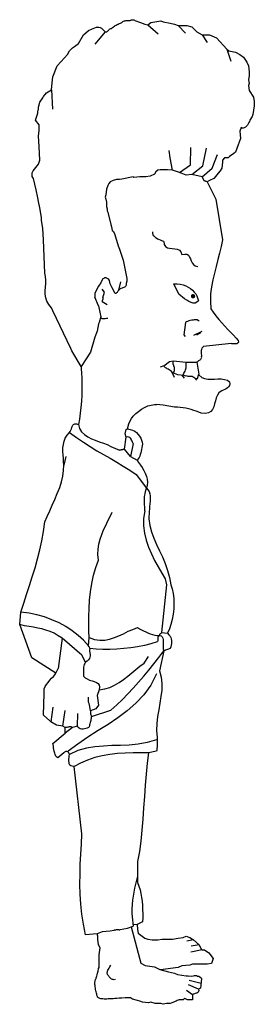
# Model space of a CAD drawing. Extents: x -1.46 to -0.38, y 0.37 to 4.9.
import ezdxf

# ---------------------------------------------------------------- set-up
doc = ezdxf.new("R2010")
doc.units = 0
doc.header["$MEASUREMENT"] = 0
doc.layers.get('0').update_dxf_attribs({"linetype": 'CONTINUOUS'})

msp = doc.modelspace()

# ---------------------------------------------------------------- linework, layer by layer
for p, q in [((-0.933, 4.893), (-0.907, 4.883)), ((-0.907, 4.883), (-0.887, 4.876)), ((-0.887, 4.876), (-0.873, 4.873)), ((-0.873, 4.873), (-0.86, 4.883)), ((-0.86, 4.883), (-0.813, 4.89)), ((-0.813, 4.89), (-0.803, 4.886)), ((-0.803, 4.886), (-0.77, 4.88)), ((-0.77, 4.88), (-0.75, 4.876)), ((-0.75, 4.876), (-0.733, 4.87)), ((-0.733, 4.87), (-0.693, 4.87)), ((-0.693, 4.87), (-0.67, 4.863)), ((-0.67, 4.863), (-0.647, 4.84)), ((-0.647, 4.84), (-0.623, 4.826)), ((-0.623, 4.826), (-0.59, 4.826)), ((-0.59, 4.826), (-0.557, 4.813)), ((-0.557, 4.813), (-0.51, 4.76)), ((-0.51, 4.76), (-0.5, 4.753)), ((-0.5, 4.753), (-0.47, 4.746)), ((-0.47, 4.746), (-0.45, 4.736)), ((-0.45, 4.736), (-0.433, 4.723)), ((-0.433, 4.723), (-0.417, 4.7)), ((-0.417, 4.7), (-0.41, 4.683)), ((-0.41, 4.683), (-0.407, 4.656)), ((-0.407, 4.64), (-0.41, 4.62)), ((-0.407, 4.656), (-0.407, 4.64)), ((-0.41, 4.62), (-0.407, 4.603)), ((-0.407, 4.603), (-0.41, 4.593)), ((-0.41, 4.593), (-0.407, 4.57)), ((-0.407, 4.57), (-0.387, 4.54)), ((-0.387, 4.54), (-0.383, 4.52)), ((-0.383, 4.5), (-0.39, 4.46)), ((-0.383, 4.52), (-0.383, 4.5)), ((-0.393, 4.45), (-0.403, 4.433)), ((-0.39, 4.46), (-0.393, 4.45)), ((-0.443, 4.4), (-0.45, 4.383)), ((-0.439, 4.397), (-0.443, 4.4)), ((-0.434, 4.397), (-0.439, 4.397)), ((-0.429, 4.398), (-0.434, 4.397)), ((-0.424, 4.402), (-0.429, 4.398)), ((-0.419, 4.406), (-0.424, 4.402)), ((-0.415, 4.411), (-0.419, 4.406)), ((-0.411, 4.417), (-0.415, 4.411)), ((-0.408, 4.423), (-0.411, 4.417)), ((-0.405, 4.428), (-0.408, 4.423)), ((-0.403, 4.433), (-0.405, 4.428)), ((-0.447, 4.35), (-0.463, 4.303)), ((-0.45, 4.383), (-0.447, 4.35)), ((-0.52, 4.26), (-0.53, 4.25)), ((-0.503, 4.26), (-0.52, 4.26)), ((-0.497, 4.266), (-0.503, 4.26)), ((-0.477, 4.28), (-0.497, 4.266)), ((-0.47, 4.286), (-0.477, 4.28)), ((-0.463, 4.303), (-0.47, 4.286)), ((-0.533, 4.213), (-0.54, 4.2)), ((-0.53, 4.24), (-0.533, 4.213)), ((-0.53, 4.25), (-0.53, 4.24)), ((-0.94, 4.173), (-0.993, 4.163)), ((-0.937, 4.17), (-0.94, 4.173)), ((-0.91, 4.173), (-0.937, 4.17)), ((-0.883, 4.173), (-0.91, 4.173)), ((-0.863, 4.176), (-0.883, 4.173)), ((-0.843, 4.186), (-0.863, 4.176)), ((-0.837, 4.196), (-0.843, 4.186)), ((-0.827, 4.203), (-0.837, 4.196)), ((-0.817, 4.206), (-0.827, 4.203)), ((-0.783, 4.206), (-0.817, 4.206)), ((-0.76, 4.203), (-0.783, 4.206)), ((-0.727, 4.193), (-0.76, 4.203)), ((-0.697, 4.18), (-0.727, 4.193)), ((-0.67, 4.183), (-0.697, 4.18)), ((-0.623, 4.173), (-0.67, 4.183)), ((-0.613, 4.153), (-0.623, 4.173)), ((-0.56, 4.176), (-0.57, 4.166)), ((-0.557, 4.18), (-0.56, 4.176)), ((-0.54, 4.2), (-0.557, 4.18)), ((-1.057, 4.133), (-1.063, 4.116)), ((-1.053, 4.143), (-1.057, 4.133)), ((-1.047, 4.15), (-1.053, 4.143)), ((-1.033, 4.156), (-1.047, 4.15)), ((-1.017, 4.16), (-1.033, 4.156)), ((-1.003, 4.16), (-1.017, 4.16)), ((-0.993, 4.163), (-1.003, 4.16)), ((-0.612, 4.153), (-0.613, 4.153)), ((-0.61, 4.153), (-0.612, 4.153)), ((-0.608, 4.153), (-0.61, 4.153)), ((-0.606, 4.152), (-0.608, 4.153)), ((-0.603, 4.151), (-0.606, 4.152)), ((-0.6, 4.15), (-0.603, 4.151)), ((-0.59, 4.156), (-0.6, 4.15)), ((-0.6, 4.15), (-0.56, 4.07)), ((-0.57, 4.166), (-0.59, 4.156)), ((-1.067, 4.09), (-1.07, 4.08)), ((-1.07, 4.08), (-1.067, 4.07)), ((-1.063, 4.116), (-1.067, 4.09)), ((-1.067, 4.07), (-1.063, 4.056)), ((-1.063, 4.056), (-1.063, 4.036)), ((-1.063, 4.036), (-1.06, 4.026)), ((-0.56, 4.07), (-0.53, 3.883)), ((-1.06, 4.026), (-1.06, 4.016)), ((-1.06, 4.016), (-1.057, 4.01)), ((-1.057, 4.01), (-1.043, 3.953)), ((-1.043, 3.953), (-1.04, 3.943)), ((-1.04, 3.943), (-1.037, 3.926)), ((-1.037, 3.926), (-1.033, 3.923)), ((-1.033, 3.923), (-1.027, 3.913)), ((-1.027, 3.913), (-1.01, 3.856)), ((-1.01, 3.856), (-1.003, 3.84)), ((-0.536, 3.852), (-0.543, 3.822)), ((-0.53, 3.883), (-0.536, 3.852)), ((-1.003, 3.84), (-0.987, 3.79)), ((-0.543, 3.822), (-0.551, 3.792)), ((-0.987, 3.79), (-0.977, 3.743)), ((-0.559, 3.761), (-0.567, 3.73)), ((-0.551, 3.792), (-0.559, 3.761)), ((-0.977, 3.743), (-0.97, 3.706)), ((-0.567, 3.73), (-0.574, 3.699)), ((-1.1, 3.67), (-1.107, 3.66)), ((-1.09, 3.686), (-1.1, 3.67)), ((-1.087, 3.693), (-1.09, 3.686)), ((-1.08, 3.703), (-1.087, 3.693)), ((-1.047, 3.68), (-1.05, 3.696)), ((-1.037, 3.663), (-1.047, 3.68)), ((-0.974, 3.671), (-0.976, 3.669)), ((-0.973, 3.675), (-0.974, 3.671)), ((-0.97, 3.693), (-0.973, 3.683)), ((-0.973, 3.683), (-0.973, 3.678)), ((-0.973, 3.678), (-0.973, 3.675)), ((-0.97, 3.706), (-0.97, 3.693)), ((-0.574, 3.699), (-0.58, 3.667)), ((-1.107, 3.66), (-1.117, 3.636)), ((-1.117, 3.636), (-1.117, 3.62)), ((-1.073, 3.643), (-1.0829, 3.6556)), ((-1.08, 3.616), (-1.073, 3.643)), ((-1.023, 3.636), (-1.037, 3.663)), ((-1.02, 3.637), (-1.023, 3.636)), ((-1.017, 3.639), (-1.02, 3.637)), ((-1.015, 3.641), (-1.017, 3.639)), ((-1.013, 3.644), (-1.015, 3.641)), ((-1.011, 3.647), (-1.013, 3.644)), ((-1.009, 3.649), (-1.011, 3.647)), ((-1.007, 3.652), (-1.009, 3.649)), ((-1.004, 3.655), (-1.007, 3.652)), ((-1.001, 3.657), (-1.004, 3.655)), ((-0.997, 3.66), (-1.001, 3.657)), ((-0.992, 3.661), (-0.997, 3.66)), ((-0.988, 3.663), (-0.992, 3.661)), ((-0.984, 3.664), (-0.988, 3.663)), ((-0.981, 3.665), (-0.984, 3.664)), ((-0.978, 3.667), (-0.981, 3.665)), ((-0.976, 3.669), (-0.978, 3.667)), ((-0.584, 3.635), (-0.585, 3.601)), ((-0.58, 3.667), (-0.584, 3.635)), ((-1.1, 3.58), (-1.093, 3.543)), ((-1.083, 3.605), (-1.084, 3.603)), ((-1.084, 3.603), (-1.084, 3.601)), ((-1.084, 3.601), (-1.084, 3.599)), ((-1.084, 3.599), (-1.0606, 3.5852)), ((-1.084, 3.599), (-1.083, 3.596)), ((-1.082, 3.606), (-1.083, 3.605)), ((-1.081, 3.608), (-1.082, 3.606)), ((-1.08, 3.61), (-1.081, 3.608)), ((-1.08, 3.616), (-1.08, 3.614)), ((-1.08, 3.614), (-1.08, 3.612)), ((-1.08, 3.612), (-1.08, 3.61)), ((-0.585, 3.601), (-0.583, 3.566)), ((-1.093, 3.543), (-1.09, 3.53)), ((-0.583, 3.566), (-0.573, 3.55)), ((-0.573, 3.55), (-0.56, 3.533)), ((-1.09, 3.53), (-1.09, 3.526)), ((-1.09, 3.526), (-1.088, 3.523)), ((-1.088, 3.523), (-1.085, 3.522)), ((-1.085, 3.522), (-1.08, 3.522)), ((-1.08, 3.522), (-1.074, 3.522)), ((-1.074, 3.522), (-1.069, 3.522)), ((-1.069, 3.522), (-1.063, 3.523)), ((-1.063, 3.523), (-1.06, 3.523)), ((-1.06, 3.523), (-1.057, 3.523)), ((-1.057, 3.523), (-1.057, 3.523)), ((-0.56, 3.533), (-0.547, 3.517)), ((-0.547, 3.517), (-0.533, 3.501)), ((-0.533, 3.501), (-0.519, 3.486)), ((-0.707, 3.446), (-0.7006, 3.4385)), ((-0.6252, 3.4618), (-0.6635, 3.4426)), ((-0.519, 3.486), (-0.505, 3.471)), ((-0.505, 3.471), (-0.491, 3.457)), ((-0.491, 3.457), (-0.479, 3.444)), ((-0.479, 3.444), (-0.467, 3.431)), ((-0.49, 3.406), (-0.617, 3.393)), ((-0.487, 3.405), (-0.49, 3.406)), ((-0.482, 3.404), (-0.487, 3.405)), ((-0.478, 3.404), (-0.482, 3.404)), ((-0.473, 3.404), (-0.478, 3.404)), ((-0.468, 3.404), (-0.473, 3.404)), ((-0.464, 3.405), (-0.468, 3.404)), ((-0.467, 3.431), (-0.457, 3.42)), ((-0.46, 3.407), (-0.464, 3.405)), ((-0.458, 3.41), (-0.46, 3.407)), ((-0.456, 3.414), (-0.458, 3.41)), ((-0.457, 3.42), (-0.456, 3.414)), ((-0.626, 3.379), (-0.627, 3.374)), ((-0.627, 3.374), (-0.627, 3.369)), ((-0.627, 3.369), (-0.627, 3.363)), ((-0.627, 3.363), (-0.627, 3.358)), ((-0.627, 3.358), (-0.626, 3.353)), ((-0.625, 3.384), (-0.626, 3.379)), ((-0.626, 3.353), (-0.626, 3.348)), ((-0.621, 3.388), (-0.625, 3.384)), ((-0.617, 3.393), (-0.621, 3.388)), ((-0.645, 3.322), (-0.647, 3.32)), ((-0.647, 3.32), (-0.6378, 3.2647)), ((-0.643, 3.324), (-0.645, 3.322)), ((-0.64, 3.326), (-0.643, 3.324)), ((-0.637, 3.328), (-0.64, 3.326)), ((-0.634, 3.33), (-0.637, 3.328)), ((-0.631, 3.332), (-0.634, 3.33)), ((-0.629, 3.335), (-0.631, 3.332)), ((-0.627, 3.337), (-0.629, 3.335)), ((-0.626, 3.348), (-0.627, 3.343)), ((-0.627, 3.343), (-0.626, 3.34)), ((-0.626, 3.34), (-0.627, 3.337)), ((-0.765, 3.278), (-0.7515, 3.2515)), ((-0.7184, 3.2621), (-0.7053, 3.2464)), ((-0.645, 3.2452), (-0.6378, 3.2647)), ((-0.639, 3.2616), (-0.625, 3.25)), ((-0.657, 3.246), (-0.6495, 3.237)), ((-0.625, 3.25), (-0.612, 3.245)), ((-0.612, 3.245), (-0.597, 3.242)), ((-0.597, 3.242), (-0.582, 3.242)), ((-0.582, 3.242), (-0.567, 3.242)), ((-0.567, 3.242), (-0.551, 3.243)), ((-0.551, 3.243), (-0.535, 3.243)), ((-0.535, 3.243), (-0.521, 3.241)), ((-0.521, 3.241), (-0.506, 3.237)), ((-0.506, 3.237), (-0.4973, 3.23)), ((-0.495, 3.22), (-0.498, 3.213)), ((-0.4973, 3.23), (-0.495, 3.22)), ((-0.547, 3.18), (-0.553, 3.169)), ((-0.54, 3.184), (-0.547, 3.18)), ((-0.533, 3.188), (-0.54, 3.184)), ((-0.526, 3.192), (-0.533, 3.188)), ((-0.519, 3.195), (-0.526, 3.192)), ((-0.513, 3.198), (-0.519, 3.195)), ((-0.507, 3.202), (-0.513, 3.198)), ((-0.502, 3.207), (-0.507, 3.202)), ((-0.498, 3.213), (-0.502, 3.207)), ((-0.566, 3.128), (-0.57, 3.115)), ((-0.562, 3.142), (-0.566, 3.128)), ((-0.558, 3.156), (-0.562, 3.142)), ((-0.553, 3.169), (-0.558, 3.156)), ((-0.737, 3.113), (-0.75, 3.113)), ((-0.724, 3.112), (-0.737, 3.113)), ((-0.711, 3.11), (-0.724, 3.112)), ((-0.698, 3.108), (-0.711, 3.11)), ((-0.686, 3.105), (-0.698, 3.108)), ((-0.674, 3.102), (-0.686, 3.105)), ((-0.662, 3.098), (-0.674, 3.102)), ((-0.65, 3.095), (-0.662, 3.098)), ((-0.638, 3.09), (-0.65, 3.095)), ((-0.627, 3.086), (-0.638, 3.09)), ((-0.608, 3.084), (-0.627, 3.086)), ((-0.594, 3.087), (-0.608, 3.084)), ((-0.583, 3.093), (-0.594, 3.087)), ((-0.576, 3.103), (-0.583, 3.093)), ((-0.57, 3.115), (-0.576, 3.103)), ((-1.215, 3.034), (-1.209, 3.036)), ((-1.209, 3.036), (-1.202, 3.036)), ((-1.202, 3.036), (-1.193, 3.033)), ((-1.245, 2.985), (-1.233, 2.996)), ((-1.233, 2.996), (-1.23, 3.001)), ((-1.23, 3.001), (-1.227, 3.007)), ((-1.227, 3.007), (-1.225, 3.013)), ((-1.225, 3.013), (-1.223, 3.019)), ((-1.223, 3.019), (-1.221, 3.025)), ((-1.221, 3.025), (-1.218, 3.03)), ((-1.218, 3.03), (-1.215, 3.034)), ((-0.967, 3.013), (-0.954, 3.011)), ((-0.954, 3.011), (-0.943, 3.008)), ((-0.943, 3.008), (-0.933, 3.003)), ((-0.933, 3.003), (-0.925, 2.996)), ((-0.925, 2.996), (-0.917, 2.988)), ((-1.262, 2.942), (-1.259, 2.957)), ((-1.259, 2.957), (-1.253, 2.971)), ((-1.253, 2.971), (-1.245, 2.985)), ((-0.917, 2.988), (-0.911, 2.98)), ((-0.911, 2.98), (-0.906, 2.971)), ((-0.906, 2.971), (-0.902, 2.961)), ((-0.902, 2.961), (-0.899, 2.952)), ((-0.899, 2.952), (-0.897, 2.943)), ((-1.264, 2.926), (-1.262, 2.942)), ((-1.264, 2.91), (-1.264, 2.926)), ((-1.263, 2.894), (-1.264, 2.91)), ((-0.906, 2.903), (-0.908, 2.895)), ((-0.904, 2.911), (-0.906, 2.903)), ((-0.903, 2.919), (-0.904, 2.911)), ((-0.901, 2.927), (-0.903, 2.919)), ((-0.899, 2.935), (-0.901, 2.927)), ((-0.897, 2.943), (-0.899, 2.935)), ((-1.262, 2.877), (-1.263, 2.894)), ((-1.261, 2.862), (-1.262, 2.877)), ((-1.26, 2.846), (-1.261, 2.862)), ((-0.918, 2.875), (-0.923, 2.87)), ((-0.923, 2.87), (-0.916, 2.859)), ((-0.913, 2.881), (-0.918, 2.875)), ((-0.916, 2.859), (-0.907, 2.847)), ((-0.91, 2.888), (-0.913, 2.881)), ((-0.908, 2.895), (-0.91, 2.888)), ((-1.265, 2.796), (-1.261, 2.822)), ((-1.261, 2.822), (-1.26, 2.846)), ((-0.907, 2.847), (-0.899, 2.835)), ((-0.899, 2.835), (-0.892, 2.822)), ((-0.892, 2.822), (-0.886, 2.809)), ((-0.886, 2.809), (-0.88, 2.795)), ((-1.279, 2.743), (-1.271, 2.77)), ((-1.271, 2.77), (-1.265, 2.796)), ((-0.88, 2.795), (-0.877, 2.782)), ((-0.877, 2.782), (-0.875, 2.768)), ((-0.875, 2.768), (-0.876, 2.753)), ((-1.29, 2.716), (-1.279, 2.743)), ((-0.876, 2.753), (-0.88, 2.74)), ((-0.88, 2.74), (-0.873, 2.733)), ((-0.873, 2.733), (-0.867, 2.725)), ((-0.867, 2.725), (-0.864, 2.715)), ((-1.313, 2.662), (-1.301, 2.689)), ((-1.301, 2.689), (-1.29, 2.716)), ((-0.864, 2.715), (-0.863, 2.705)), ((-0.863, 2.681), (-0.864, 2.669)), ((-0.863, 2.705), (-0.862, 2.693)), ((-0.862, 2.693), (-0.863, 2.681)), ((-1.336, 2.611), (-1.325, 2.636)), ((-1.325, 2.636), (-1.313, 2.662)), ((-0.887, 2.636), (-0.893, 2.601)), ((-0.867, 2.633), (-0.868, 2.6)), ((-0.866, 2.645), (-0.867, 2.633)), ((-0.865, 2.657), (-0.866, 2.645)), ((-0.864, 2.669), (-0.865, 2.657)), ((-1.353, 2.542), (-1.347, 2.586)), ((-1.347, 2.586), (-1.336, 2.611)), ((-0.893, 2.601), (-0.893, 2.567)), ((-0.868, 2.6), (-0.864, 2.569)), ((-1.361, 2.499), (-1.353, 2.542)), ((-0.893, 2.567), (-0.889, 2.533)), ((-0.864, 2.569), (-0.856, 2.539)), ((-0.856, 2.539), (-0.846, 2.51)), ((-1.37, 2.457), (-1.361, 2.499)), ((-0.889, 2.533), (-0.881, 2.501)), ((-0.881, 2.501), (-0.87, 2.469)), ((-0.846, 2.51), (-0.833, 2.481)), ((-1.381, 2.415), (-1.37, 2.457)), ((-0.87, 2.469), (-0.857, 2.438)), ((-0.833, 2.481), (-0.819, 2.453)), ((-0.819, 2.453), (-0.806, 2.424)), ((-1.392, 2.374), (-1.381, 2.415)), ((-0.857, 2.438), (-0.842, 2.408)), ((-0.842, 2.408), (-0.826, 2.378)), ((-0.806, 2.424), (-0.793, 2.394)), ((-1.405, 2.333), (-1.392, 2.374)), ((-0.826, 2.378), (-0.809, 2.35)), ((-0.793, 2.394), (-0.782, 2.362)), ((-0.782, 2.362), (-0.773, 2.33)), ((-1.418, 2.293), (-1.405, 2.333)), ((-0.809, 2.35), (-0.793, 2.323)), ((-0.773, 2.33), (-0.767, 2.296)), ((-1.431, 2.252), (-1.418, 2.293)), ((-0.767, 2.296), (-0.761, 2.277)), ((-0.761, 2.277), (-0.757, 2.256)), ((-1.444, 2.211), (-1.431, 2.252)), ((-0.757, 2.256), (-0.754, 2.233)), ((-0.754, 2.233), (-0.753, 2.209)), ((-1.457, 2.17), (-1.444, 2.211)), ((-0.754, 2.185), (-0.756, 2.161)), ((-0.753, 2.209), (-0.754, 2.185)), ((-1.463, 2.113), (-1.457, 2.17)), ((-0.761, 2.137), (-0.767, 2.114)), ((-0.756, 2.161), (-0.761, 2.137)), ((-1.407, 1.96), (-1.463, 2.113)), ((-0.774, 2.093), (-0.783, 2.073)), ((-0.767, 2.114), (-0.774, 2.093)), ((-0.826, 2.057), (-0.827, 2.054)), ((-0.827, 2.054), (-0.827, 2.051)), ((-0.827, 2.051), (-0.827, 2.047)), ((-0.827, 2.047), (-0.827, 2.044)), ((-0.827, 2.044), (-0.827, 2.041)), ((-0.827, 2.041), (-0.827, 2.038)), ((-0.823, 2.06), (-0.826, 2.057)), ((-0.82, 2.063), (-0.823, 2.06)), ((-0.783, 2.073), (-0.777, 2.066)), ((-0.777, 2.066), (-0.771, 2.06)), ((-0.771, 2.06), (-0.768, 2.053)), ((-0.768, 2.053), (-0.766, 2.047)), ((-0.766, 2.047), (-0.764, 2.04)), ((-0.764, 2.04), (-0.764, 2.033)), ((-1.14, 2.003), (-1.141, 1.996)), ((-1.141, 1.996), (-1.141, 1.99)), ((-1.111, 2), (-1.14, 2.003)), ((-1.08, 1.999), (-1.111, 2)), ((-1.048, 1.999), (-1.08, 1.999)), ((-1.016, 2), (-1.048, 1.999)), ((-0.983, 2.003), (-1.016, 2)), ((-0.951, 2.006), (-0.983, 2.003)), ((-0.92, 2.011), (-0.951, 2.006)), ((-0.888, 2.017), (-0.92, 2.011)), ((-0.859, 2.025), (-0.888, 2.017)), ((-0.83, 2.033), (-0.859, 2.025)), ((-0.828, 2.035), (-0.83, 2.033)), ((-0.827, 2.038), (-0.828, 2.035)), ((-0.77, 2.003), (-0.8, 1.993)), ((-0.768, 2.011), (-0.77, 2.003)), ((-0.766, 2.018), (-0.768, 2.011)), ((-0.765, 2.026), (-0.766, 2.018)), ((-0.764, 2.033), (-0.765, 2.026)), ((-1.297, 1.89), (-1.407, 1.96)), ((-1.146, 1.951), (-1.152, 1.945)), ((-1.142, 1.957), (-1.146, 1.951)), ((-1.14, 1.963), (-1.142, 1.957)), ((-1.141, 1.99), (-1.14, 1.983)), ((-1.14, 1.983), (-1.139, 1.976)), ((-1.139, 1.97), (-1.14, 1.963)), ((-1.139, 1.976), (-1.139, 1.97)), ((-0.89, 1.936), (-0.87, 1.966)), ((-0.846, 1.932), (-0.823, 1.962)), ((-0.823, 1.962), (-0.8, 1.993)), ((-0.8, 1.993), (-0.82, 1.9)), ((-1.297, 1.89), (-1.2863, 1.9108)), ((-1.169, 1.917), (-1.17, 1.91)), ((-1.17, 1.91), (-1.17, 1.904)), ((-1.17, 1.904), (-1.17, 1.897)), ((-1.167, 1.923), (-1.169, 1.917)), ((-1.166, 1.929), (-1.167, 1.923)), ((-1.163, 1.934), (-1.166, 1.929)), ((-1.16, 1.94), (-1.163, 1.934)), ((-1.152, 1.945), (-1.16, 1.94)), ((-0.947, 1.891), (-0.928, 1.907)), ((-0.928, 1.907), (-0.91, 1.922)), ((-0.91, 1.922), (-0.89, 1.936)), ((-0.892, 1.875), (-0.869, 1.903)), ((-0.869, 1.903), (-0.846, 1.932)), ((-1.324, 1.857), (-1.316, 1.866)), ((-1.316, 1.866), (-1.308, 1.874)), ((-1.308, 1.874), (-1.302, 1.882)), ((-1.302, 1.882), (-1.297, 1.89)), ((-1.17, 1.897), (-1.17, 1.89)), ((-1.17, 1.89), (-1.17, 1.883)), ((-1.17, 1.883), (-1.17, 1.876)), ((-1.17, 1.876), (-1.162, 1.868)), ((-1.162, 1.868), (-1.152, 1.863)), ((-1.152, 1.863), (-1.141, 1.858)), ((-1.141, 1.858), (-1.13, 1.855)), ((-1.005, 1.846), (-0.985, 1.86)), ((-0.985, 1.86), (-0.966, 1.875)), ((-0.966, 1.875), (-0.947, 1.891)), ((-0.916, 1.848), (-0.892, 1.875)), ((-0.833, 1.886), (-0.86, 1.835)), ((-0.82, 1.9), (-0.812, 1.871)), ((-0.812, 1.871), (-0.809, 1.842)), ((-1.351, 1.807), (-1.35, 1.817)), ((-1.35, 1.817), (-1.345, 1.828)), ((-1.345, 1.828), (-1.339, 1.838)), ((-1.339, 1.838), (-1.332, 1.847)), ((-1.332, 1.847), (-1.324, 1.857)), ((-1.13, 1.855), (-1.12, 1.851)), ((-1.12, 1.851), (-1.11, 1.847)), ((-1.11, 1.847), (-1.102, 1.842)), ((-1.097, 1.813), (-1.107, 1.786)), ((-1.102, 1.842), (-1.097, 1.835)), ((-1.097, 1.835), (-1.095, 1.826)), ((-1.095, 1.826), (-1.097, 1.813)), ((-1.097, 1.813), (-1.071, 1.817)), ((-1.071, 1.817), (-1.048, 1.824)), ((-1.048, 1.824), (-1.026, 1.834)), ((-1.026, 1.834), (-1.005, 1.846)), ((-0.965, 1.795), (-0.94, 1.821)), ((-0.94, 1.821), (-0.916, 1.848)), ((-0.86, 1.835), (-0.891, 1.79)), ((-0.809, 1.812), (-0.813, 1.782)), ((-0.809, 1.842), (-0.809, 1.812)), ((-1.353, 1.696), (-1.35, 1.796)), ((-1.35, 1.796), (-1.351, 1.807)), ((-1.147, 1.756), (-1.1457, 1.7785)), ((-1.107, 1.786), (-1.1, 1.743)), ((-1.016, 1.744), (-0.99, 1.769)), ((-0.99, 1.769), (-0.965, 1.795)), ((-0.891, 1.79), (-0.928, 1.751)), ((-0.813, 1.782), (-0.818, 1.752)), ((-1.3099, 1.7327), (-1.3189, 1.6649)), ((-1.143, 1.75), (-1.147, 1.756)), ((-1.14, 1.736), (-1.143, 1.75)), ((-1.137, 1.716), (-1.14, 1.736)), ((-1.113, 1.726), (-1.137, 1.716)), ((-1.1, 1.743), (-1.113, 1.726)), ((-1.043, 1.72), (-1.016, 1.744)), ((-0.928, 1.751), (-0.968, 1.716)), ((-0.818, 1.752), (-0.823, 1.721)), ((-1.3249, 1.6709), (-1.353, 1.696)), ((-1.353, 1.696), (-1.3249, 1.6709)), ((-1.264, 1.6454), (-1.2532, 1.7179)), ((-1.197, 1.646), (-1.1957, 1.7034)), ((-1.137, 1.716), (-1.137, 1.703)), ((-1.137, 1.703), (-1.133, 1.69)), ((-1.134, 1.681), (-1.135, 1.676)), ((-1.133, 1.69), (-1.134, 1.685)), ((-1.134, 1.685), (-1.134, 1.681)), ((-1.133, 1.69), (-1.043, 1.72)), ((-1.011, 1.684), (-1.056, 1.654)), ((-0.968, 1.716), (-1.011, 1.684)), ((-0.828, 1.69), (-0.832, 1.658)), ((-0.823, 1.721), (-0.828, 1.69)), ((-1.3189, 1.6649), (-1.3249, 1.6709)), ((-1.293, 1.65), (-1.3189, 1.6649)), ((-1.264, 1.6454), (-1.293, 1.65)), ((-1.253, 1.64), (-1.264, 1.6454)), ((-1.253, 1.64), (-1.264, 1.6454)), ((-1.253, 1.613), (-1.253, 1.64)), ((-1.25, 1.64), (-1.253, 1.64)), ((-1.22, 1.64), (-1.253, 1.613)), ((-1.246, 1.64), (-1.25, 1.64)), ((-1.242, 1.641), (-1.246, 1.64)), ((-1.238, 1.641), (-1.242, 1.641)), ((-1.235, 1.642), (-1.238, 1.641)), ((-1.232, 1.643), (-1.235, 1.642)), ((-1.228, 1.643), (-1.232, 1.643)), ((-1.226, 1.642), (-1.228, 1.643)), ((-1.223, 1.641), (-1.226, 1.642)), ((-1.22, 1.64), (-1.223, 1.641)), ((-1.197, 1.646), (-1.22, 1.64)), ((-1.194, 1.64), (-1.197, 1.646)), ((-1.19, 1.636), (-1.194, 1.64)), ((-1.184, 1.633), (-1.19, 1.636)), ((-1.178, 1.632), (-1.184, 1.633)), ((-1.171, 1.632), (-1.178, 1.632)), ((-1.165, 1.633), (-1.171, 1.632)), ((-1.158, 1.635), (-1.165, 1.633)), ((-1.152, 1.637), (-1.158, 1.635)), ((-1.147, 1.64), (-1.152, 1.637)), ((-1.143, 1.643), (-1.147, 1.64)), ((-1.142, 1.648), (-1.143, 1.643)), ((-1.141, 1.652), (-1.142, 1.648)), ((-1.14, 1.657), (-1.141, 1.652)), ((-1.138, 1.662), (-1.14, 1.657)), ((-1.137, 1.667), (-1.138, 1.662)), ((-1.136, 1.671), (-1.137, 1.667)), ((-1.135, 1.676), (-1.136, 1.671)), ((-1.056, 1.654), (-1.102, 1.625)), ((-0.832, 1.658), (-0.833, 1.626)), ((-1.31, 1.566), (-1.253, 1.613)), ((-1.149, 1.595), (-1.195, 1.563)), ((-1.102, 1.625), (-1.149, 1.595)), ((-0.833, 1.626), (-0.83, 1.593)), ((-0.83, 1.593), (-0.83, 1.589)), ((-0.83, 1.589), (-0.83, 1.584)), ((-1.309, 1.561), (-1.31, 1.566)), ((-1.308, 1.554), (-1.309, 1.561)), ((-1.307, 1.546), (-1.308, 1.554)), ((-1.306, 1.538), (-1.307, 1.546)), ((-1.195, 1.563), (-1.24, 1.53)), ((-0.831, 1.543), (-0.832, 1.536)), ((-0.83, 1.55), (-0.831, 1.543)), ((-0.83, 1.584), (-0.83, 1.578)), ((-0.83, 1.578), (-0.83, 1.572)), ((-0.83, 1.572), (-0.83, 1.565)), ((-0.83, 1.565), (-0.83, 1.557)), ((-0.83, 1.557), (-0.83, 1.55)), ((-1.304, 1.53), (-1.306, 1.538)), ((-1.302, 1.522), (-1.304, 1.53)), ((-1.299, 1.515), (-1.302, 1.522)), ((-1.296, 1.508), (-1.299, 1.515)), ((-1.292, 1.503), (-1.296, 1.508)), ((-1.287, 1.5), (-1.292, 1.503)), ((-1.26, 1.523), (-1.287, 1.5)), ((-1.257, 1.526), (-1.26, 1.523)), ((-1.254, 1.528), (-1.257, 1.526)), ((-1.251, 1.529), (-1.254, 1.528)), ((-1.248, 1.529), (-1.251, 1.529)), ((-1.245, 1.529), (-1.248, 1.529)), ((-1.242, 1.528), (-1.245, 1.529)), ((-1.24, 1.526), (-1.242, 1.528)), ((-1.237, 1.523), (-1.24, 1.526)), ((-1.235, 1.52), (-1.237, 1.523)), ((-1.237, 1.494), (-1.236, 1.501)), ((-1.236, 1.501), (-1.235, 1.509)), ((-1.233, 1.516), (-1.235, 1.52)), ((-1.235, 1.509), (-1.233, 1.516)), ((-0.87, 1.523), (-0.876, 1.475)), ((-0.833, 1.53), (-0.87, 1.523)), ((-0.832, 1.536), (-0.833, 1.53)), ((-1.237, 1.486), (-1.237, 1.494)), ((-1.236, 1.479), (-1.237, 1.486)), ((-1.235, 1.473), (-1.236, 1.479)), ((-1.232, 1.467), (-1.235, 1.473)), ((-1.228, 1.463), (-1.232, 1.467)), ((-1.222, 1.461), (-1.228, 1.463)), ((-1.213, 1.46), (-1.222, 1.461)), ((-1.177, 1.15), (-1.213, 1.46)), ((-0.876, 1.475), (-0.881, 1.425)), ((-0.881, 1.425), (-0.886, 1.374)), ((-0.886, 1.374), (-0.889, 1.322)), ((-0.889, 1.322), (-0.893, 1.27)), ((-0.893, 1.27), (-0.896, 1.218)), ((-0.896, 1.218), (-0.901, 1.167)), ((-1.179, 1.103), (-1.177, 1.15)), ((-0.901, 1.167), (-0.906, 1.117)), ((-1.182, 1.056), (-1.179, 1.103)), ((-0.906, 1.117), (-0.912, 1.069)), ((-1.184, 1.01), (-1.182, 1.056)), ((-0.912, 1.069), (-0.92, 1.023)), ((-1.185, 0.965), (-1.184, 1.01)), ((-0.92, 1.023), (-0.92, 0.926)), ((-1.186, 0.919), (-1.185, 0.965)), ((-0.92, 0.956), (-0.934, 0.9)), ((-1.185, 0.873), (-1.186, 0.919)), ((-0.92, 0.926), (-0.914, 0.91)), ((-0.914, 0.91), (-0.909, 0.893)), ((-1.182, 0.827), (-1.185, 0.873)), ((-0.941, 0.864), (-0.944, 0.845)), ((-0.938, 0.882), (-0.941, 0.864)), ((-0.934, 0.9), (-0.938, 0.882)), ((-0.909, 0.893), (-0.905, 0.876)), ((-0.905, 0.876), (-0.902, 0.858)), ((-1.177, 0.781), (-1.182, 0.827)), ((-0.946, 0.825), (-0.947, 0.806)), ((-0.944, 0.845), (-0.946, 0.825)), ((-0.902, 0.858), (-0.899, 0.84)), ((-0.899, 0.84), (-0.898, 0.821)), ((-0.898, 0.821), (-0.897, 0.802)), ((-1.17, 0.734), (-1.177, 0.781)), ((-0.947, 0.806), (-0.947, 0.786)), ((-0.947, 0.786), (-0.946, 0.768)), ((-0.897, 0.802), (-0.896, 0.783)), ((-0.896, 0.783), (-0.896, 0.765)), ((-1.16, 0.686), (-1.17, 0.734)), ((-0.967, 0.716), (-0.9414, 0.7259)), ((-0.946, 0.768), (-0.9414, 0.7259)), ((-0.897, 0.746), (-0.923, 0.733)), ((-0.923, 0.733), (-0.92, 0.71)), ((-0.896, 0.765), (-0.897, 0.746)), ((-1.107, 0.69), (-1.16, 0.686)), ((-1.083, 0.7), (-1.107, 0.69)), ((-1.103, 0.68), (-1.107, 0.69)), ((-1.103, 0.666), (-1.103, 0.68)), ((-1.047, 0.703), (-1.083, 0.7)), ((-1.03, 0.706), (-1.047, 0.703)), ((-1.03, 0.706), (-1.027, 0.708)), ((-1.027, 0.708), (-1.025, 0.709)), ((-1.025, 0.709), (-1.021, 0.709)), ((-1.021, 0.709), (-1.018, 0.71)), ((-1.018, 0.71), (-1.014, 0.71)), ((-1.014, 0.71), (-1.011, 0.71)), ((-1.011, 0.71), (-1.008, 0.71)), ((-1.008, 0.71), (-1.005, 0.709)), ((-1.005, 0.709), (-1.002, 0.709)), ((-1.002, 0.709), (-1, 0.71)), ((-1, 0.71), (-0.967, 0.716)), ((-0.92, 0.71), (-0.917, 0.693)), ((-0.917, 0.693), (-0.887, 0.67)), ((-0.71, 0.673), (-0.697, 0.68)), ((-0.697, 0.68), (-0.68, 0.673)), ((-0.697, 0.68), (-0.68, 0.673)), ((-1.1, 0.64), (-1.103, 0.666)), ((-1.093, 0.626), (-1.1, 0.64)), ((-1.093, 0.626), (-1.1, 0.64)), ((-0.887, 0.67), (-0.873, 0.666)), ((-0.873, 0.666), (-0.853, 0.663)), ((-0.853, 0.663), (-0.84, 0.663)), ((-0.853, 0.663), (-0.827, 0.663)), ((-0.827, 0.663), (-0.807, 0.666)), ((-0.807, 0.666), (-0.76, 0.666)), ((-0.76, 0.666), (-0.733, 0.67)), ((-0.733, 0.67), (-0.71, 0.673)), ((-0.663, 0.663), (-0.6934, 0.6567)), ((-0.68, 0.673), (-0.663, 0.663)), ((-0.637, 0.64), (-0.6743, 0.6328)), ((-0.663, 0.663), (-0.637, 0.64)), ((-0.637, 0.64), (-0.627, 0.62)), ((-1.097, 0.593), (-1.093, 0.626)), ((-1.097, 0.536), (-1.097, 0.593)), ((-0.623, 0.616), (-0.6755, 0.6054)), ((-0.627, 0.62), (-0.623, 0.616)), ((-0.623, 0.616), (-0.613, 0.616)), ((-0.613, 0.616), (-0.593, 0.603)), ((-0.593, 0.603), (-0.573, 0.576)), ((-0.68, 0.546), (-0.717, 0.543)), ((-0.667, 0.55), (-0.68, 0.546)), ((-0.6, 0.55), (-0.667, 0.55)), ((-0.58, 0.553), (-0.6, 0.55)), ((-0.573, 0.576), (-0.58, 0.553)), ((-1.1, 0.53), (-1.097, 0.536)), ((-0.733, 0.536), (-0.8147, 0.5246)), ((-0.75, 0.51), (-0.737, 0.503)), ((-0.737, 0.503), (-0.6972, 0.4969)), ((-0.717, 0.543), (-0.733, 0.536)), ((-0.663, 0.4969), (-0.659, 0.4989)), ((-0.659, 0.4989), (-0.654, 0.4989)), ((-0.654, 0.4989), (-0.649, 0.4979)), ((-0.6972, 0.4969), (-0.6873, 0.4975)), ((-0.6873, 0.4975), (-0.67, 0.496)), ((-0.67, 0.496), (-0.663, 0.4969)), ((-0.649, 0.4979), (-0.644, 0.4959)), ((-0.644, 0.4959), (-0.6414, 0.4958)), ((-0.6414, 0.4958), (-0.638, 0.495)), ((-0.638, 0.495), (-0.633, 0.491)), ((-0.633, 0.491), (-0.628, 0.488)), ((-0.6255, 0.4835), (-0.63, 0.44)), ((-0.628, 0.488), (-0.6255, 0.4835)), ((-0.663, 0.412), (-0.667, 0.41)), ((-0.667, 0.41), (-0.667, 0.386)), ((-0.659, 0.414), (-0.663, 0.412)), ((-0.655, 0.416), (-0.659, 0.414)), ((-0.651, 0.417), (-0.655, 0.416)), ((-0.647, 0.418), (-0.651, 0.417)), ((-0.644, 0.42), (-0.647, 0.418)), ((-0.641, 0.422), (-0.644, 0.42)), ((-0.64, 0.425), (-0.641, 0.422)), ((-0.63, 0.44), (-0.64, 0.436)), ((-0.64, 0.436), (-0.639, 0.43)), ((-0.639, 0.43), (-0.64, 0.425)), ((-0.953, 0.396), (-0.977, 0.396)), ((-0.943, 0.39), (-0.953, 0.396)), ((-0.92, 0.383), (-0.943, 0.39)), ((-0.91, 0.38), (-0.92, 0.383)), ((-0.897, 0.376), (-0.91, 0.38)), ((-0.87, 0.373), (-0.897, 0.376)), ((-0.86, 0.376), (-0.87, 0.373)), ((-0.84, 0.37), (-0.86, 0.376)), ((-0.813, 0.37), (-0.84, 0.37)), ((-0.803, 0.366), (-0.813, 0.37)), ((-0.787, 0.37), (-0.803, 0.366)), ((-0.77, 0.37), (-0.787, 0.37)), ((-0.763, 0.373), (-0.77, 0.37)), ((-0.743, 0.38), (-0.763, 0.373)), ((-0.738, 0.383), (-0.743, 0.38)), ((-0.733, 0.385), (-0.738, 0.383)), ((-0.729, 0.386), (-0.733, 0.385)), ((-0.725, 0.386), (-0.729, 0.386)), ((-0.721, 0.386), (-0.725, 0.386)), ((-0.717, 0.386), (-0.721, 0.386)), ((-0.714, 0.386), (-0.717, 0.386)), ((-0.71, 0.387), (-0.714, 0.386)), ((-0.707, 0.389), (-0.71, 0.387)), ((-0.703, 0.393), (-0.707, 0.389)), ((-0.69, 0.386), (-0.703, 0.393)), ((-0.667, 0.386), (-0.69, 0.386))]:
    msp.add_line(p, q)
for points in [[(-1.18, 3.3), (-1.223, 3.373), (-1.227, 3.383), (-1.31, 3.556), (-1.317, 3.57), (-1.329, 3.585), (-1.338, 3.601), (-1.342, 3.617), (-1.345, 3.633), (-1.345, 3.649), (-1.344, 3.666), (-1.343, 3.682), (-1.343, 3.698), (-1.344, 3.714), (-1.347, 3.73), (-1.353, 3.883), (-1.357, 3.936), (-1.363, 3.973), (-1.363, 3.986), (-1.37, 4.03), (-1.377, 4.059), (-1.38, 4.076), (-1.387, 4.113), (-1.4, 4.166), (-1.405, 4.175), (-1.406, 4.184), (-1.405, 4.192), (-1.401, 4.201), (-1.395, 4.208), (-1.389, 4.216), (-1.383, 4.224), (-1.377, 4.232), (-1.373, 4.241), (-1.37, 4.25), (-1.373, 4.313), (-1.377, 4.36), (-1.373, 4.386), (-1.373, 4.413), (-1.39, 4.433), (-1.387, 4.443), (-1.38, 4.466), (-1.38, 4.476), (-1.377, 4.483), (-1.377, 4.493), (-1.37, 4.516), (-1.357, 4.536), (-1.353, 4.543), (-1.34, 4.56), (-1.317, 4.573), (-1.313, 4.606), (-1.31, 4.633), (-1.29, 4.683), (-1.257, 4.72), (-1.243, 4.736), (-1.233, 4.753), (-1.22, 4.766), (-1.21, 4.773), (-1.193, 4.786), (-1.17, 4.826), (-1.147, 4.846), (-1.133, 4.853), (-1.125, 4.856), (-1.117, 4.859), (-1.11, 4.861), (-1.104, 4.862), (-1.098, 4.862), (-1.093, 4.86), (-1.087, 4.857), (-1.082, 4.853), (-1.076, 4.847), (-1.07, 4.84), (-1.066, 4.84), (-1.062, 4.84), (-1.06, 4.842), (-1.057, 4.845), (-1.054, 4.847), (-1.052, 4.85), (-1.049, 4.852), (-1.047, 4.854), (-1.043, 4.856), (-1.04, 4.856), (-1.036, 4.86), (-1.031, 4.863), (-1.027, 4.866), (-1.023, 4.869), (-1.019, 4.871), (-1.014, 4.874), (-1.01, 4.876), (-1.005, 4.878), (-0.999, 4.88), (-0.993, 4.883), (-0.991, 4.885), (-0.988, 4.887), (-0.985, 4.889), (-0.981, 4.89), (-0.978, 4.891), (-0.974, 4.892), (-0.97, 4.893), (-0.966, 4.893), (-0.962, 4.893), (-0.957, 4.893), (-0.955, 4.893), (-0.952, 4.894), (-0.95, 4.895), (-0.947, 4.896), (-0.944, 4.896), (-0.942, 4.896), (-0.94, 4.896), (-0.937, 4.895), (-0.935, 4.894), (-0.933, 4.893)], [(-0.873, 4.873), (-0.825, 4.8315)], [(-0.733, 4.87), (-0.7, 4.8347)], [(-1.07, 4.84), (-1.1172, 4.7828)], [(-0.623, 4.826), (-0.6007, 4.7912)], [(-0.51, 4.76), (-0.4913, 4.7053)], [(-1.317, 4.573), (-1.312, 4.4851)], [(-0.727, 4.193), (-0.6772, 4.2287), (-0.6749, 4.3079)], [(-0.67, 4.183), (-0.6206, 4.2242), (-0.6025, 4.3056)], [(-0.76, 4.203), (-0.7699, 4.2604), (-0.7745, 4.2943)], [(-0.623, 4.173), (-0.5777, 4.2129), (-0.5528, 4.2762)], [(-0.8, 3.876), (-0.808, 3.878), (-0.815, 3.881), (-0.822, 3.884), (-0.829, 3.887), (-0.835, 3.891), (-0.84, 3.896), (-0.845, 3.901), (-0.848, 3.906), (-0.85, 3.913), (-0.85, 3.92)], [(-0.8, 3.876), (-0.798, 3.862), (-0.792, 3.853), (-0.783, 3.847), (-0.773, 3.845), (-0.761, 3.843), (-0.749, 3.842), (-0.738, 3.84), (-0.728, 3.836), (-0.721, 3.828), (-0.717, 3.816), (-0.703, 3.818), (-0.693, 3.817), (-0.686, 3.812), (-0.681, 3.804), (-0.677, 3.796), (-0.673, 3.786), (-0.669, 3.777), (-0.663, 3.769), (-0.655, 3.763), (-0.643, 3.76)], [(-1.05, 3.696), (-1.053, 3.7), (-1.057, 3.703), (-1.06, 3.706), (-1.062, 3.707), (-1.065, 3.709), (-1.067, 3.709), (-1.07, 3.709), (-1.073, 3.708), (-1.076, 3.706), (-1.08, 3.703)], [(-1.007, 3.652), (-0.9978, 3.6897)], [(-0.753, 3.68), (-0.738, 3.68), (-0.724, 3.679), (-0.71, 3.676), (-0.698, 3.672), (-0.687, 3.666), (-0.677, 3.659), (-0.668, 3.651), (-0.66, 3.643), (-0.653, 3.635), (-0.647, 3.626), (-0.64, 3.603), (-0.647, 3.596), (-0.656, 3.592), (-0.665, 3.592), (-0.674, 3.595), (-0.684, 3.599), (-0.694, 3.605), (-0.704, 3.612), (-0.713, 3.619), (-0.722, 3.626), (-0.73, 3.633), (-0.753, 3.68)], [(-1.1, 3.58), (-1.117, 3.62)], [(-1.09, 3.53), (-1.097, 3.503), (-1.1, 3.496), (-1.107, 3.463), (-1.117, 3.436), (-1.137, 3.366), (-1.18, 3.3), (-1.18, 3.29), (-1.179, 3.27), (-1.177, 3.248), (-1.177, 3.223), (-1.177, 3.196), (-1.177, 3.169), (-1.179, 3.141), (-1.181, 3.112), (-1.184, 3.085), (-1.188, 3.058), (-1.193, 3.033), (-1.188, 3.015), (-1.178, 3), (-1.165, 2.987), (-1.15, 2.977), (-1.133, 2.968), (-1.115, 2.961), (-1.097, 2.954), (-1.078, 2.947), (-1.06, 2.941), (-1.043, 2.933), (-1.003, 2.916), (-0.98, 2.92), (-0.973, 2.976), (-0.977, 2.99), (-0.973, 3.01), (-0.967, 3.013), (-0.96, 3.036), (-0.956, 3.048), (-0.949, 3.061), (-0.94, 3.072), (-0.929, 3.084), (-0.916, 3.094), (-0.903, 3.104), (-0.888, 3.112), (-0.873, 3.119), (-0.858, 3.123), (-0.843, 3.126), (-0.833, 3.126)], [(-0.6376, 3.5112), (-0.6396, 3.5112), (-0.6467, 3.5145), (-0.66, 3.515), (-0.665, 3.514), (-0.671, 3.513), (-0.678, 3.512), (-0.684, 3.511), (-0.69, 3.508), (-0.696, 3.506), (-0.7, 3.503), (-0.707, 3.446)], [(-0.63, 3.456), (-0.647, 3.446), (-0.63, 3.456)], [(-0.8, 3.303), (-0.773, 3.323), (-0.757, 3.326), (-0.697, 3.32), (-0.647, 3.32)], [(-0.7547, 3.271), (-0.751, 3.282), (-0.75, 3.287), (-0.75, 3.292), (-0.751, 3.297), (-0.753, 3.301), (-0.754, 3.306), (-0.756, 3.31), (-0.757, 3.315), (-0.757, 3.321), (-0.757, 3.326)], [(-0.7109, 3.2613), (-0.707, 3.269), (-0.704, 3.274), (-0.702, 3.279), (-0.7, 3.285), (-0.698, 3.29), (-0.697, 3.295), (-0.697, 3.3), (-0.696, 3.306), (-0.696, 3.313), (-0.697, 3.32)], [(-0.76, 3.273), (-0.765, 3.278), (-0.77, 3.282), (-0.775, 3.285), (-0.78, 3.288), (-0.784, 3.29), (-0.788, 3.292), (-0.792, 3.295), (-0.795, 3.297), (-0.798, 3.3), (-0.8, 3.303), (-0.8163, 3.2972)], [(-0.76, 3.273), (-0.7362, 3.2639), (-0.707, 3.2609), (-0.6997, 3.2572)], [(-0.657, 3.246), (-0.661, 3.25), (-0.665, 3.252), (-0.669, 3.254), (-0.673, 3.255), (-0.677, 3.255), (-0.681, 3.255), (-0.684, 3.255), (-0.688, 3.255), (-0.692, 3.256), (-0.6997, 3.2572)], [(-0.657, 3.246), (-0.645, 3.2452)], [(-0.75, 3.113), (-0.8019, 3.1229), (-0.833, 3.126)], [(-1.233, 2.996), (-1.202, 2.973), (-1.17, 2.952), (-1.139, 2.932), (-1.108, 2.913), (-1.077, 2.895), (-1.047, 2.878), (-1.016, 2.86), (-0.986, 2.842), (-0.956, 2.823), (-0.927, 2.803), (-0.88, 2.74)], [(-0.94, 2.946), (-0.942, 2.949), (-0.944, 2.953), (-0.946, 2.957), (-0.948, 2.962), (-0.95, 2.966), (-0.953, 2.97), (-0.956, 2.973), (-0.961, 2.976), (-0.966, 2.977), (-0.973, 2.976)], [(-0.94, 2.946), (-0.953, 2.886), (-0.923, 2.87)], [(-0.953, 2.886), (-0.98, 2.92), (-1.003, 2.916)], [(-1.2504, 2.8857), (-1.26, 2.846)], [(-0.887, 2.636), (-0.887, 2.646), (-0.887, 2.655), (-0.888, 2.664), (-0.888, 2.673), (-0.889, 2.683), (-0.889, 2.693), (-0.888, 2.703), (-0.886, 2.715), (-0.884, 2.726), (-0.88, 2.74)], [(-1.147, 2.016), (-1.143, 2.053), (-1.144, 2.082), (-1.144, 2.115), (-1.144, 2.15), (-1.143, 2.187), (-1.141, 2.225), (-1.137, 2.263), (-1.131, 2.302), (-1.124, 2.34), (-1.113, 2.376), (-1.1, 2.41), (-1.103, 2.435), (-1.102, 2.46), (-1.098, 2.483), (-1.093, 2.506), (-1.085, 2.528), (-1.077, 2.549), (-1.067, 2.569), (-1.057, 2.59), (-1.047, 2.61), (-1.037, 2.63)], [(-0.793, 2.323), (-0.787, 2.296), (-0.81, 2.076), (-0.783, 2.073)], [(-1.14, 2.003), (-1.14, 2.004), (-1.14, 2.005), (-1.141, 2.007), (-1.141, 2.008), (-1.142, 2.009), (-1.143, 2.01), (-1.144, 2.011), (-1.145, 2.013), (-1.146, 2.014), (-1.147, 2.016), (-1.169, 2.041), (-1.194, 2.063), (-1.222, 2.085), (-1.251, 2.104), (-1.282, 2.121), (-1.315, 2.135), (-1.349, 2.148), (-1.384, 2.158), (-1.42, 2.165), (-1.457, 2.17)], [(-1.267, 2.05), (-1.286, 2.062), (-1.305, 2.073), (-1.323, 2.081), (-1.342, 2.087), (-1.361, 2.093), (-1.38, 2.097), (-1.4, 2.101), (-1.42, 2.104), (-1.441, 2.108), (-1.463, 2.113)], [(-1.143, 2.053), (-1.118, 2.045), (-1.094, 2.041), (-1.071, 2.042), (-1.049, 2.046), (-1.027, 2.053), (-1.006, 2.062), (-0.985, 2.071), (-0.963, 2.082), (-0.942, 2.091), (-0.92, 2.1), (-0.912, 2.094), (-0.902, 2.089), (-0.893, 2.084), (-0.883, 2.079), (-0.873, 2.075), (-0.863, 2.071), (-0.852, 2.068), (-0.841, 2.065), (-0.831, 2.063), (-0.82, 2.063)], [(-1.16, 1.94), (-1.177, 1.973), (-1.267, 2.05), (-1.2863, 1.9108)], [(-0.81, 2.076), (-0.811, 2.075), (-0.812, 2.074), (-0.814, 2.072), (-0.815, 2.071), (-0.816, 2.07), (-0.818, 2.069), (-0.819, 2.067), (-0.82, 2.066), (-0.82, 2.065), (-0.82, 2.063), (-0.812, 2.061), (-0.807, 2.057), (-0.804, 2.051), (-0.802, 2.044), (-0.802, 2.036), (-0.802, 2.028), (-0.803, 2.019), (-0.803, 2.01), (-0.802, 2.001), (-0.8, 1.993)], [(-0.833, 1.583), (-0.876, 1.571), (-0.918, 1.563), (-0.959, 1.559), (-0.999, 1.557), (-1.039, 1.556), (-1.078, 1.554), (-1.117, 1.551), (-1.156, 1.544), (-1.195, 1.533), (-1.233, 1.516)], [(-0.87, 1.523), (-0.906, 1.523), (-0.941, 1.523), (-0.977, 1.522), (-1.013, 1.52), (-1.048, 1.516), (-1.083, 1.509), (-1.117, 1.501), (-1.151, 1.49), (-1.183, 1.476), (-1.213, 1.46)], [(-0.923, 0.733), (-0.9419, 0.7311)], [(-0.9492, 0.7229), (-0.9049, 0.5552), (-0.8851, 0.5445), (-0.8422, 0.5379), (-0.8182, 0.5255), (-0.7778, 0.5156), (-0.75, 0.51)], [(-1.023, 0.48), (-1.028, 0.4791), (-1.0325, 0.4794), (-1.0365, 0.4805), (-1.04, 0.4823), (-1.0432, 0.4847), (-1.046, 0.4873), (-1.0485, 0.49), (-1.0507, 0.4927), (-1.0527, 0.495), (-1.0545, 0.4971), (-1.0561, 0.4991), (-1.0574, 0.501), (-1.0584, 0.5029), (-1.0592, 0.5049), (-1.0597, 0.507), (-1.0599, 0.5093), (-1.0598, 0.512), (-1.0593, 0.5151), (-1.0583, 0.5186), (-1.0568, 0.5227), (-1.0546, 0.5274), (-1.0516, 0.5328), (-1.0478, 0.539), (-1.043, 0.546)], [(-0.977, 0.396), (-0.9928, 0.3949), (-1.0058, 0.394), (-1.0164, 0.3932), (-1.0252, 0.3925), (-1.0326, 0.3919), (-1.0389, 0.3915), (-1.0447, 0.3911), (-1.0504, 0.3907), (-1.0563, 0.3905), (-1.0623, 0.3904), (-1.0684, 0.3903), (-1.0744, 0.3904), (-1.0801, 0.3907), (-1.0854, 0.3911), (-1.0902, 0.3918), (-1.0944, 0.3927), (-1.0977, 0.3938), (-1.1004, 0.3952), (-1.1025, 0.397), (-1.1041, 0.3992), (-1.1055, 0.4018), (-1.1065, 0.4049), (-1.1075, 0.4086), (-1.1085, 0.4128), (-1.1097, 0.4177), (-1.1109, 0.423), (-1.1121, 0.4287), (-1.1133, 0.4346), (-1.1144, 0.4405), (-1.1154, 0.4463), (-1.1162, 0.4518), (-1.1167, 0.4568), (-1.1169, 0.4614), (-1.1169, 0.4654), (-1.1166, 0.469), (-1.1161, 0.4722), (-1.1154, 0.4752), (-1.1146, 0.4779), (-1.1137, 0.4804), (-1.1127, 0.4829), (-1.1117, 0.4854), (-1.1106, 0.4883), (-1.1094, 0.4917), (-1.108, 0.4962), (-1.1064, 0.5019), (-1.1046, 0.5092), (-1.1025, 0.5185), (-1.1, 0.53)], [(-0.64, 0.436), (-0.6861, 0.4552)], [(-0.6279, 0.461), (-0.6824, 0.4758)], [(-0.667, 0.41), (-0.6945, 0.43)]]:
    msp.add_lwpolyline(points)
at = {"const_width": 0.01}
msp.add_lwpolyline([(-0.6701, 3.6236, 1), (-0.6601, 3.6236, 1)], format="xyb", close=True, dxfattribs=at)

doc.saveas('drawing.dxf')
